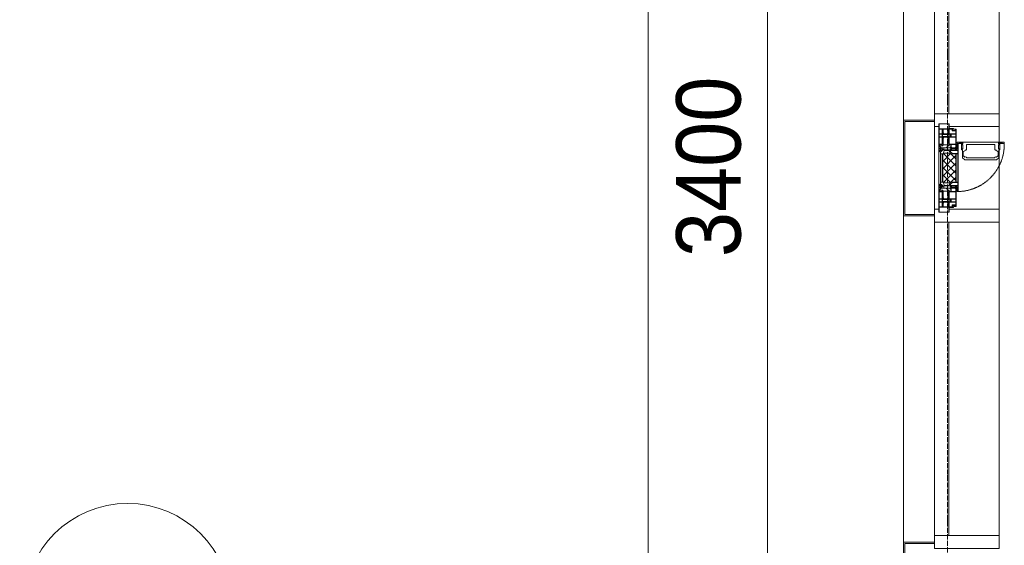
# Model space of a CAD drawing. Header units: millimetres. Extents: x 5617 to 112069, y 7718 to 237687.
# Tile 8 of 62: x 25552 to 29367, y 71037 to 73075. Entities that reach past the tile are written whole.
import ezdxf

# ---------------------------------------------------------------- set-up
doc = ezdxf.new("R2010")
doc.units = ezdxf.units.MM
doc.linetypes.add('-D1-02х01', pattern=[3, 2, -1])
doc.linetypes.add('Линия сетки', pattern=[25, 20, -2.5, 0, -2.5])
for name, color, linetype, lineweight in [('Импосты витража', 7, 'Continuous', 18), ('Колонны', 7, 'Continuous', 18), ('Окна', 7, 'Continuous', 18), ('Оси', 7, 'Continuous', 9), ('Панели витража', 7, 'Continuous', 18), ('Размеры', 7, 'Continuous', 9), ('Размеры-100', 7, 'Continuous', 9), ('Элементы узлов', 7, 'Continuous', 18)]:
    doc.layers.add(name, color=color, linetype=linetype, lineweight=lineweight)
doc.styles.add('Arial', font='arial.ttf', dxfattribs={"width": 0.9, "height": 250})
doc.dimstyles.new('Основной_2_5_мм', dxfattribs={"dimscale": 304.8, "dimtxt": 255.06485, "dimasz": 0.463911, "dimexe": 0.492126, "dimexo": 0.492126, "dimgap": 0.098425, "dimtad": 1, "dimdec": 0, "dimdsep": 46, "dimtxsty": 'Arial', "dimblk1": 'OBLIQUE', "dimblk2": 'OBLIQUE', "dimsah": 1, "dimcen": 0.09, "dimdle": 0.492126, "dimazin": 2, "dimtfac": 1, "dimtdec": 4, "dimtix": 1, "dimtmove": 0, "dimatfit": 3, "dimfxl": 1, "dimtvp": 1, "dimtolj": 1, "dimtzin": 0, "dimlwd": 20, "dimlwe": 20, "dimarcsym": 2})

# ---------------------------------------------------------------- blocks, each defined once
blk = doc.blocks.new('System Panel - A_PAN_Glass-7462544-МКСС_K1_L26_85_950_1')
at = {"layer": 'Панели витража', "color": 253, "lineweight": 5, "true_color": 0xaaaaaa}
for p, q in [((607.5, 0), (-607.5, 0)), ((-607.5, 0), (-607.5, -55)), ((607.5, -55), (607.5, 0)), ((-607.5, -55), (607.5, -55))]:
    blk.add_line(p, q, dxfattribs=at)
blk = doc.blocks.new('Rectangular Mullion - R_StandardFrame_50Wx250H-5313068-МКСС_K1_L26_85_950_1')
at = {"layer": 'Импосты витража', "color": 253, "lineweight": 5, "true_color": 0xaaaaaa}
blk.add_line((14550, 75690), (14550, 74475), dxfattribs=at)
blk = doc.blocks.new('Rectangular Mullion - R_StandardFrame_50Wx250H-7449967-МКСС_K1_L26_85_950_1')
at = {"layer": 'Импосты витража', "color": 253, "lineweight": 5, "true_color": 0xaaaaaa}
for p, q in [((-25, 0), (-25, 250)), ((-25, 250), (25, 250)), ((25, 250), (25, 0)), ((-5, 0), (-25, 0)), ((25, 0), (0, 0))]:
    blk.add_line(p, q, dxfattribs=at)
blk = doc.blocks.new('A_PAN_Створка - 383мм П-7_2-V61-МКСС_K1_L26_85_950_1')
at = {"layer": 'Панели витража', "lineweight": 5}
h = blk.add_hatch(dxfattribs=at)
h.set_pattern_fill('FP_17', color=256, style=0, pattern_type=2)
h.set_pattern_definition([(315, (-72500, 14300), (14.1421356, 14.1421356), []), (45, (-72500, 14300), (-14.1421356, 14.1421356), [])])
h.paths.add_polyline_path([(-57.2, -60.8), (-54.6, -63.4), (-53.6, -82.7), (54.6, -81.8), (54.6, -63.4), (57.2, -60.8), (57.2, -36.4), (54.9, -34.1), (54.5, -31.8), (-54.5, -31.8), (-54.9, -34.1), (-57.2, -36.4)])
at = {"layer": 'Окна', "lineweight": 5}
for p, q in [((-67.9, -17), (-171, -17)), ((-171, -17), (-171, -57)), ((-78, -84), (-78, -23.5)), ((-78, -23.5), (-67.9, -23.5)), ((-61.4, -23.5), (-70, -32.1)), ((-70, -32.1), (-70, -62.5)), ((67.9, -17), (-67.9, -17)), ((-61.4, -23.5), (-67.9, -17)), ((-67.9, -17), (-67.9, -23.5)), ((-67.9, -17), (67.9, -17)), ((-67.9, -23.5), (-64.6, -26.8)), ((-64.6, -26.8), (-61.4, -23.5)), ((61.4, -23.5), (-61.4, -23.5)), ((67.9, -17), (61.4, -23.5)), ((70, -32.1), (61.4, -23.5)), ((61.4, -23.5), (64.6, -26.8)), ((64.6, -26.8), (67.9, -23.5)), ((67.9, -23.5), (67.9, -17)), ((171, -17), (67.9, -17)), ((67.9, -23.5), (78, -23.5)), ((70, -62.5), (70, -32.1)), ((78, -23.5), (78, -84)), ((171, -57), (171, -17)), ((-171, -57), (-156, -57)), ((-153, -60), (-153, -73.5)), ((-153, -73.5), (-150, -73.5)), ((-150, -73.5), (-150, -84)), ((-70, -62.5), (-73.9, -62.5)), ((-73.9, -62.5), (-73.9, -87.5)), ((73.9, -62.5), (70, -62.5)), ((73.9, -87.5), (73.9, -62.5)), ((150, -84), (150, -73.5)), ((150, -73.5), (153, -73.5)), ((153, -73.5), (153, -60)), ((156, -57), (171, -57)), ((-150, -84), (-78, -84)), ((-73.9, -87.5), (-91.5, -87.5)), ((-91.5, -87.5), (-91.5, -92)), ((-91.5, -92), (91.5, -92)), ((-78, -84), (-73.9, -84)), ((39.7, -109), (31.1, -117.6)), ((70.1, -109), (39.7, -109)), ((45, -113.3), (42.3, -118.2)), ((45.9, -111.2), (45, -113.3)), ((63.3, -111.2), (45.9, -111.2)), ((64.1, -113), (63.3, -111.2)), ((64.1, -113), (66.7, -117)), ((70.1, -105.1), (70.1, -109)), ((95.1, -105.1), (70.1, -105.1)), ((73.9, -84), (78, -84)), ((91.5, -87.5), (73.9, -87.5)), ((74.1, -109.6), (74.1, -105.1)), ((89.1, -109.6), (74.1, -109.6)), ((78, -84), (150, -84)), ((89.1, -105.1), (89.1, -109.6)), ((91.5, -92), (91.5, -87.5)), ((93.1, -109.6), (93.1, -105.1)), ((97.9, -109.6), (93.1, -109.6)), ((95.1, -87.5), (95.1, -105.1)), ((99.6, -87.5), (95.1, -87.5)), ((97.9, -95.6), (95.1, -95.6)), ((97.9, -95.6), (97.9, -109.6)), ((99.6, -270.5), (99.6, -87.5)), ((31.1, -117.6), (31.1, -240.4)), ((41.4, -123.8), (39.1, -124.2)), ((39.1, -179), (39.1, -124.2)), ((41.4, -123.8), (43.5, -121.7)), ((42.3, -118.2), (43.5, -121.7)), ((66.7, -117), (68.6, -118.3)), ((68.6, -118.3), (68.6, -121.6)), ((68.6, -121.6), (71.1, -124.1)), ((71.1, -124.1), (89.5, -124.1)), ((89.5, -124.1), (90.6, -125.2)), ((90.6, -125.2), (90.6, -232.8)), ((39.1, -179), (39.1, -233.8)), ((39.7, -249), (31.1, -240.4)), ((41.4, -234.2), (39.1, -233.8)), ((70.1, -249), (39.7, -249)), ((41.4, -234.2), (43.5, -236.3)), ((42.3, -239.8), (43.5, -236.3)), ((45, -244.7), (42.3, -239.8)), ((45.9, -246.8), (45, -244.7)), ((63.3, -246.8), (45.9, -246.8)), ((64.1, -245), (63.3, -246.8)), ((64.1, -245), (66.7, -241)), ((66.7, -241), (68.6, -239.7)), ((68.6, -236.4), (71.1, -233.9)), ((68.6, -239.7), (68.6, -236.4)), ((70.1, -252.9), (70.1, -249)), ((95.1, -252.9), (70.1, -252.9)), ((71.1, -233.9), (89.5, -233.9)), ((74.1, -248.4), (74.1, -252.9)), ((89.1, -248.4), (74.1, -248.4)), ((89.1, -252.9), (89.1, -248.4)), ((89.5, -233.9), (90.6, -232.8)), ((93.1, -248.4), (93.1, -252.9)), ((97.9, -248.4), (93.1, -248.4)), ((95.1, -270.5), (95.1, -252.9)), ((97.9, -262.4), (95.1, -262.4)), ((97.9, -262.4), (97.9, -248.4)), ((99.6, -270.5), (95.1, -270.5))]:
    blk.add_line(p, q, dxfattribs=at)
at = {"layer": 'Окна', "color": 253, "lineweight": 5, "true_color": 0xaaaaaa}
for p, q in [((-171, -18.5), (-153.5, -18.5)), ((-153.5, -18.5), (-152, -20)), ((-152, -20), (-152, -73.5)), ((-150.5, -17), (-150.5, -29.4)), ((-132.4, -18.6), (-150.5, -18.6)), ((-150.5, -29.4), (-132.4, -29.4)), ((-150.5, -33.6), (-150.5, -68)), ((-136.3, -33.6), (-150.5, -33.6)), ((-137.2, -31), (-135.8, -35)), ((-132.5, -31), (-137.2, -31)), ((-132.1, -36.8), (-135.8, -35)), ((-132.5, -31.9), (-133.4, -33.7)), ((-133.4, -33.7), (-130.1, -35.3)), ((-132.5, -31.9), (-132.5, -31)), ((-132.4, -29.4), (-132.4, -18.6)), ((-132.1, -49), (-132.1, -36.8)), ((-131, -18.2), (-131, -29.5)), ((-120.8, -18.2), (-131, -18.2)), ((-131, -29.5), (-120.8, -29.5)), ((-131, -30.9), (-131, -33)), ((-120.8, -30.9), (-131, -30.9)), ((-129.4, -34.6), (-131, -33)), ((-130.1, -35.3), (-129.4, -34.6)), ((-130.1, -35.3), (-130.1, -50.4)), ((-122.4, -34.6), (-120.8, -33)), ((-121.7, -35.3), (-122.4, -34.6)), ((-118.4, -33.7), (-121.7, -35.3)), ((-121.7, -35.3), (-121.7, -50.4)), ((-120.8, -18.2), (-120.8, -29.5)), ((-120.8, -30.9), (-120.8, -33)), ((-119.7, -36.8), (-115.9, -35)), ((-119.7, -49), (-119.7, -36.8)), ((-119.3, -18.6), (-92.5, -18.6)), ((-119.3, -29.4), (-119.3, -18.6)), ((-92.5, -29.4), (-119.3, -29.4)), ((-119.3, -31), (-114.6, -31)), ((-119.3, -31.9), (-119.3, -31)), ((-119.3, -31.9), (-118.4, -33.7)), ((-114.6, -31), (-115.9, -35)), ((-94.1, -33.5), (-115.4, -33.5)), ((-89.9, -35.1), (-94.1, -33.5)), ((-92.5, -18.6), (-92.5, -29.4)), ((-90.8, -18.5), (-90.8, -29.4)), ((-87.3, -18.5), (-90.8, -18.5)), ((-90.8, -29.4), (-85.9, -29.4)), ((-89.9, -32.5), (-89.9, -35.1)), ((-85.9, -32.5), (-89.9, -32.5)), ((-89.9, -35.1), (-89.9, -50.9)), ((-87.3, -20.4), (-87.3, -18.5)), ((-87.3, -20.4), (-87.3, -21.9)), ((-84.8, -20.4), (-87.3, -20.4)), ((-87.3, -21.9), (-85.9, -21.9)), ((-85.9, -18.2), (-85.9, -20.4)), ((-75.9, -18.2), (-85.9, -18.2)), ((-85.9, -21.9), (-85.9, -29.4)), ((-85.9, -29.4), (-85.9, -32.5)), ((-83.4, -20.4), (-84.8, -20.4)), ((-70, -33.8), (-83.4, -20.4)), ((-78, -36.8), (-70, -36.8)), ((-78, -45.6), (-78, -36.8)), ((-75.9, -21.5), (-75.9, -18.2)), ((-75.9, -21.5), (-75.9, -23.5)), ((-74.9, -21.5), (-75.9, -21.5)), ((-75.9, -23.5), (-73, -23.5)), ((-74.9, -17.9), (-74.9, -21.5)), ((-68.9, -17.9), (-74.9, -17.9)), ((-67.2, -29.3), (-73, -23.5)), ((-70, -36.8), (-70, -33.8)), ((-68.9, -21.5), (-68.9, -17.9)), ((-67.9, -21.5), (-68.9, -21.5)), ((-67.9, -21.5), (-67.9, -23.5)), ((-67.9, -23.5), (-64.6, -26.8)), ((-64.6, -26.8), (-67.2, -29.3)), ((67.9, -23.5), (64.6, -26.8)), ((64.6, -26.8), (67.2, -29.3)), ((67.2, -29.3), (73, -23.5)), ((67.9, -21.5), (67.9, -23.5)), ((67.9, -21.5), (68.9, -21.5)), ((68.9, -17.9), (74.9, -17.9)), ((68.9, -21.5), (68.9, -17.9)), ((70, -33.8), (83.4, -20.4)), ((70, -36.8), (70, -33.8)), ((78, -36.8), (70, -36.8)), ((75.9, -23.5), (73, -23.5)), ((74.9, -17.9), (74.9, -21.5)), ((74.9, -21.5), (75.9, -21.5)), ((75.9, -18.2), (85.9, -18.2)), ((75.9, -21.5), (75.9, -18.2)), ((75.9, -21.5), (75.9, -23.5)), ((78, -45.6), (78, -36.8)), ((83.4, -20.4), (84.8, -20.4)), ((84.8, -20.4), (87.3, -20.4)), ((85.9, -18.2), (85.9, -20.4)), ((85.9, -21.9), (85.9, -29.4)), ((87.3, -21.9), (85.9, -21.9)), ((85.9, -29.4), (85.9, -32.5)), ((90.8, -29.4), (85.9, -29.4)), ((85.9, -32.5), (89.9, -32.5)), ((87.3, -18.5), (90.8, -18.5)), ((87.3, -20.4), (87.3, -18.5)), ((87.3, -20.4), (87.3, -21.9)), ((89.9, -32.5), (89.9, -35.1)), ((89.9, -35.1), (94.1, -33.5)), ((89.9, -35.1), (89.9, -50.9)), ((90.8, -18.5), (90.8, -29.4)), ((92.5, -18.6), (92.5, -29.4)), ((119.3, -18.6), (92.5, -18.6)), ((92.5, -29.4), (119.3, -29.4)), ((94.1, -33.5), (115.4, -33.5)), ((114.6, -31), (115.9, -35)), ((119.3, -31), (114.6, -31)), ((119.7, -36.8), (115.9, -35)), ((119.3, -31.9), (118.4, -33.7)), ((118.4, -33.7), (121.7, -35.3)), ((119.3, -29.4), (119.3, -18.6)), ((119.3, -31.9), (119.3, -31)), ((119.7, -49), (119.7, -36.8)), ((120.8, -18.2), (120.8, -29.5)), ((120.8, -18.2), (131, -18.2)), ((131, -29.5), (120.8, -29.5)), ((120.8, -30.9), (120.8, -33)), ((120.8, -30.9), (131, -30.9)), ((122.4, -34.6), (120.8, -33)), ((121.7, -35.3), (122.4, -34.6)), ((121.7, -35.3), (121.7, -50.4)), ((129.4, -34.6), (131, -33)), ((130.1, -35.3), (129.4, -34.6)), ((133.4, -33.7), (130.1, -35.3)), ((130.1, -35.3), (130.1, -50.4)), ((131, -18.2), (131, -29.5)), ((131, -30.9), (131, -33)), ((132.1, -36.8), (135.8, -35)), ((132.1, -49), (132.1, -36.8)), ((132.4, -18.6), (150.5, -18.6)), ((132.4, -29.4), (132.4, -18.6)), ((150.5, -29.4), (132.4, -29.4)), ((132.5, -31), (137.2, -31)), ((132.5, -31.9), (132.5, -31)), ((132.5, -31.9), (133.4, -33.7)), ((137.2, -31), (135.8, -35)), ((136.3, -33.6), (150.5, -33.6)), ((150.5, -17), (150.5, -29.4)), ((150.5, -33.6), (150.5, -68)), ((153.5, -18.5), (152, -20)), ((152, -20), (152, -73.5)), ((171, -18.5), (153.5, -18.5)), ((-171, -55.5), (-152, -55.5)), ((-136.4, -52.4), (-150.5, -52.4)), ((-150.5, -56.6), (-132.4, -56.6)), ((-150.5, -68), (-143.5, -68)), ((-150.5, -69.5), (-150.5, -73.5)), ((-145, -69.5), (-150.5, -69.5)), ((-145, -69.5), (-145, -79.5)), ((-143.5, -68), (-143.5, -81)), ((-137.2, -54.8), (-135.8, -50.8)), ((-132.5, -54.8), (-137.2, -54.8)), ((-132.1, -49), (-135.8, -50.8)), ((-133.4, -52), (-130.1, -50.4)), ((-132.5, -53.8), (-133.4, -52)), ((-132.5, -53.8), (-132.5, -54.8)), ((-132.4, -56.6), (-132.4, -82.5)), ((-129.4, -51.1), (-131, -52.7)), ((-131, -55.1), (-131, -52.7)), ((-120.8, -55.1), (-131, -55.1)), ((-131, -56.5), (-131, -62.6)), ((-131, -56.5), (-120.8, -56.5)), ((-120.8, -62.6), (-131, -62.6)), ((-131, -64.6), (-120.8, -64.6)), ((-131, -82.5), (-131, -64.6)), ((-130.1, -50.4), (-129.4, -51.1)), ((-121.7, -50.4), (-122.4, -51.1)), ((-122.4, -51.1), (-120.8, -52.7)), ((-118.4, -52), (-121.7, -50.4)), ((-120.8, -55.1), (-120.8, -52.7)), ((-120.8, -56.5), (-120.8, -62.6)), ((-120.8, -82.5), (-120.8, -64.6)), ((-119.7, -49), (-115.9, -50.8)), ((-119.3, -53.8), (-118.4, -52)), ((-119.3, -53.8), (-119.3, -54.8)), ((-119.3, -54.8), (-114.6, -54.8)), ((-119.3, -56.6), (-119.3, -82.5)), ((-92.5, -56.6), (-119.3, -56.6)), ((-114.6, -54.8), (-115.9, -50.8)), ((-94.1, -52.5), (-115.3, -52.5)), ((-89.9, -50.9), (-94.1, -52.5)), ((-92.5, -56.6), (-92.5, -82.5)), ((-90.8, -56.6), (-85.9, -56.6)), ((-90.8, -62.7), (-90.8, -56.6)), ((-80.4, -62.7), (-90.8, -62.7)), ((-90.8, -64.6), (-90.8, -82.5)), ((-80.1, -64.6), (-90.8, -64.6)), ((-89.9, -52.2), (-89.9, -50.9)), ((-89.9, -52.2), (-88.6, -53.5)), ((-85.9, -53.5), (-88.6, -53.5)), ((-85.9, -53.5), (-78, -45.6)), ((-85.9, -56.6), (-85.9, -53.5)), ((-80.4, -61.1), (-80.4, -62.7)), ((-78, -61.1), (-80.4, -61.1)), ((-80.1, -66.1), (-80.1, -64.6)), ((-78, -66.1), (-80.1, -66.1)), ((-78, -66.1), (-78, -61.1)), ((85.9, -53.5), (78, -45.6)), ((78, -61.1), (80.4, -61.1)), ((78, -66.1), (78, -61.1)), ((78, -66.1), (80.1, -66.1)), ((80.1, -64.6), (90.8, -64.6)), ((80.1, -66.1), (80.1, -64.6)), ((80.4, -61.1), (80.4, -62.7)), ((80.4, -62.7), (90.8, -62.7)), ((85.9, -53.5), (88.6, -53.5)), ((85.9, -56.6), (85.9, -53.5)), ((90.8, -56.6), (85.9, -56.6)), ((89.9, -52.2), (88.6, -53.5)), ((89.9, -50.9), (94.1, -52.5)), ((89.9, -52.2), (89.9, -50.9)), ((90.8, -62.7), (90.8, -56.6)), ((90.8, -64.6), (90.8, -82.5)), ((92.5, -56.6), (119.3, -56.6)), ((92.5, -56.6), (92.5, -82.5)), ((94.1, -52.5), (115.3, -52.5)), ((114.6, -54.8), (115.9, -50.8)), ((119.3, -54.8), (114.6, -54.8)), ((119.7, -49), (115.9, -50.8)), ((118.4, -52), (121.7, -50.4)), ((119.3, -53.8), (118.4, -52)), ((119.3, -53.8), (119.3, -54.8)), ((119.3, -56.6), (119.3, -82.5)), ((122.4, -51.1), (120.8, -52.7)), ((120.8, -55.1), (120.8, -52.7)), ((120.8, -55.1), (131, -55.1)), ((120.8, -56.5), (120.8, -62.6)), ((131, -56.5), (120.8, -56.5)), ((120.8, -62.6), (131, -62.6)), ((120.8, -82.5), (120.8, -64.6)), ((131, -64.6), (120.8, -64.6)), ((121.7, -50.4), (122.4, -51.1)), ((130.1, -50.4), (129.4, -51.1)), ((129.4, -51.1), (131, -52.7)), ((133.4, -52), (130.1, -50.4)), ((131, -55.1), (131, -52.7)), ((131, -56.5), (131, -62.6)), ((131, -82.5), (131, -64.6)), ((132.1, -49), (135.8, -50.8)), ((150.5, -56.6), (132.4, -56.6)), ((132.4, -56.6), (132.4, -82.5)), ((132.5, -53.8), (133.4, -52)), ((132.5, -53.8), (132.5, -54.8)), ((132.5, -54.8), (137.2, -54.8)), ((137.2, -54.8), (135.8, -50.8)), ((136.4, -52.4), (150.5, -52.4)), ((143.5, -68), (143.5, -81)), ((150.5, -68), (143.5, -68)), ((145, -69.5), (150.5, -69.5)), ((145, -69.5), (145, -79.5)), ((150.5, -69.5), (150.5, -73.5)), ((171, -55.5), (152, -55.5)), ((-148.5, -81), (-148.5, -82.5)), ((-143.5, -81), (-148.5, -81)), ((-148.5, -82.5), (-132.4, -82.5)), ((-131, -82.5), (-120.8, -82.5)), ((-119.3, -82.5), (-92.5, -82.5)), ((-90.8, -82.5), (-79.5, -82.5)), ((-78, -84), (-85, -84)), ((-85, -84), (-85, -87.5)), ((-85, -87.5), (-78, -87.5)), ((-79.5, -80.6), (-78, -80.6)), ((-79.5, -82.5), (-79.5, -80.6)), ((-78, -87.5), (-78, -84)), ((79.5, -80.6), (78, -80.6)), ((78, -87.5), (78, -84)), ((78, -84), (85, -84)), ((85, -87.5), (78, -87.5)), ((79.5, -82.5), (79.5, -80.6)), ((90.8, -82.5), (79.5, -82.5)), ((85, -84), (85, -87.5)), ((119.3, -82.5), (92.5, -82.5)), ((131, -82.5), (120.8, -82.5)), ((148.5, -82.5), (132.4, -82.5)), ((143.5, -81), (148.5, -81)), ((148.5, -81), (148.5, -82.5))]:
    blk.add_line(p, q, dxfattribs=at)
at = {"layer": 'Окна', "lineweight": 5}
for centre, start, end in [((-156, -60), 0, 90), ((156, -60), 90, 180)]:
    blk.add_arc(centre, 3, start, end, dxfattribs=at)
at = {"layer": 'Окна', "linetype": '-D1-02х01', "lineweight": 5}
blk.add_arc((91.4, -87.5), 183, 181.4091, 271.1445, dxfattribs=at)
at = {"layer": 'Элементы узлов', "color": 253, "lineweight": 5, "true_color": 0xaaaaaa}
for p, q in [((-70, -32.1), (-61.4, -23.5)), ((-70, -62.5), (-70, -32.1)), ((-67.8, -38.3), (-65.7, -37.4)), ((-65.7, -37.4), (-60.8, -34.7)), ((61.4, -23.5), (-61.4, -23.5)), ((-60.8, -34.7), (-57.3, -35.9)), ((-55.2, -33.8), (-57.3, -35.9)), ((-54.9, -34.1), (-57.2, -36.4)), ((-57.2, -36.4), (-57.2, -60.8)), ((-55.2, -33.8), (-54.8, -31.5)), ((-54.9, -25.8), (-53.9, -24.8)), ((-54.9, -29.5), (-54.9, -25.8)), ((-53.9, -30.5), (-54.9, -29.5)), ((-54.5, -31.8), (-54.9, -34.1)), ((0, -31.5), (-54.8, -31.5)), ((54.5, -31.8), (-54.5, -31.8)), ((-53.9, -24.8), (53.9, -24.8)), ((53.9, -30.5), (-53.9, -30.5)), ((0, -31.5), (54.8, -31.5)), ((54.9, -25.8), (53.9, -24.8)), ((53.9, -30.5), (54.9, -29.5)), ((54.9, -34.1), (54.5, -31.8)), ((55.2, -33.8), (54.8, -31.5)), ((54.9, -29.5), (54.9, -25.8)), ((57.2, -36.4), (54.9, -34.1)), ((55.2, -33.8), (57.3, -35.9)), ((57.2, -60.8), (57.2, -36.4)), ((60.8, -34.7), (57.3, -35.9)), ((65.7, -37.4), (60.8, -34.7)), ((70, -32.1), (61.4, -23.5)), ((67.8, -38.3), (65.7, -37.4)), ((70, -62.5), (70, -32.1)), ((-73.9, -62.5), (-70, -62.5)), ((-73.9, -87.5), (-73.9, -62.5)), ((-69.4, -66.5), (-73.9, -66.5)), ((-69.4, -81.5), (-69.4, -66.5)), ((-61.7, -62.5), (-67.9, -62.5)), ((-67.9, -62.5), (-67.9, -89.3)), ((-67.8, -55.7), (-67.8, -38.3)), ((-66, -56.5), (-67.8, -55.7)), ((-66, -56.5), (-62, -59.1)), ((-62, -59.1), (-60.7, -61)), ((-61.7, -64.9), (-61.7, -62.5)), ((-60.1, -67.7), (-61.7, -64.9)), ((-60.7, -61), (-57.4, -61)), ((-56.4, -67.7), (-60.1, -67.7)), ((-57.4, -61), (-54.9, -63.5)), ((-57.2, -60.8), (-54.6, -63.4)), ((-56.4, -89.4), (-56.4, -67.7)), ((-54.9, -63.5), (-54.9, -81.9)), ((-54.6, -63.4), (-54.6, -81.8)), ((54.6, -63.4), (57.2, -60.8)), ((54.6, -81.8), (54.6, -63.4)), ((57.4, -61), (54.9, -63.5)), ((54.9, -63.5), (54.9, -81.9)), ((56.4, -67.7), (60.1, -67.7)), ((56.4, -89.4), (56.4, -67.7)), ((60.7, -61), (57.4, -61)), ((60.1, -67.7), (61.7, -64.9)), ((62, -59.1), (60.7, -61)), ((61.7, -62.5), (67.9, -62.5)), ((61.7, -64.9), (61.7, -62.5)), ((66, -56.5), (62, -59.1)), ((66, -56.5), (67.8, -55.7)), ((67.8, -55.7), (67.8, -38.3)), ((67.9, -62.5), (67.9, -89.3)), ((69.4, -66.5), (73.9, -66.5)), ((69.4, -81.5), (69.4, -66.5)), ((73.9, -62.5), (70, -62.5)), ((73.9, -87.5), (73.9, -62.5)), ((-91.5, -87.5), (-73.9, -87.5)), ((-91.5, -92), (-91.5, -87.5)), ((-91.5, -92), (91.5, -92)), ((-83.4, -90.3), (-83.4, -87.5)), ((-83.4, -90.3), (-69.4, -90.3)), ((-73.9, -81.5), (-69.4, -81.5)), ((-69.4, -85.5), (-73.9, -85.5)), ((-69.4, -90.3), (-69.4, -85.5)), ((-67.9, -89.3), (-66.9, -90.3)), ((-66.9, -90.3), (-57.4, -90.3)), ((-57.4, -90.3), (-56.4, -89.4)), ((-54.9, -81.9), (-53.8, -83)), ((-54.9, -85.6), (-53.9, -84.6)), ((-54.9, -89.3), (-54.9, -85.6)), ((-53.9, -90.3), (-54.9, -89.3)), ((-54.6, -81.8), (-53.6, -82.7)), ((-53.9, -84.6), (53.9, -84.6)), ((53.9, -90.3), (-53.9, -90.3)), ((53.8, -83), (-53.8, -83)), ((-53.6, -82.7), (53.6, -82.7)), ((53.6, -82.7), (54.6, -81.8)), ((54.9, -81.9), (53.8, -83)), ((54.9, -85.6), (53.9, -84.6)), ((53.9, -90.3), (54.9, -89.3)), ((54.9, -89.3), (54.9, -85.6)), ((57.4, -90.3), (56.4, -89.4)), ((66.9, -90.3), (57.4, -90.3)), ((67.9, -89.3), (66.9, -90.3)), ((73.9, -81.5), (69.4, -81.5)), ((69.4, -85.5), (73.9, -85.5)), ((69.4, -90.3), (69.4, -85.5)), ((83.4, -90.3), (69.4, -90.3)), ((91.5, -87.5), (73.9, -87.5)), ((83.4, -90.3), (83.4, -87.5)), ((91.5, -92), (91.5, -87.5))]:
    blk.add_line(p, q, dxfattribs=at)
blk = doc.blocks.new('Rectangular Mullion - R_StandardFrame_50Wx250H-4651367-МКСС_K1_L26_85_950_1')
at = {"layer": 'Импосты витража', "color": 253, "lineweight": 5, "true_color": 0xaaaaaa}
for p, q in [((14300, 65160), (14300, 64840)), ((14550, 65160), (14550, 65099.6)), ((14550, 65070.1), (14550, 64840))]:
    blk.add_line(p, q, dxfattribs=at)
blk = doc.blocks.new('Rectangular Mullion - R_StandardFrame_50Wx250H-V47-МКСС_K1_L26_85_950_1')
at = {"layer": 'Импосты витража', "color": 253, "lineweight": 5, "true_color": 0xaaaaaa}
for p, q in [((-25, 0), (-25, 250)), ((-25, 250), (25, 250)), ((25, 250), (25, 57)), ((0, 0), (-25, 0)), ((25, 0), (5, 0)), ((25, 17), (25, 0))]:
    blk.add_line(p, q, dxfattribs=at)
blk = doc.blocks.new('Rectangular Mullion - R_StandardFrame_50Wx250H-V49-МКСС_K1_L26_85_950_1')
at = {"layer": 'Импосты витража', "color": 253, "lineweight": 5, "true_color": 0xaaaaaa}
for p, q in [((-25, 57), (-25, 250)), ((-25, 250), (25, 250)), ((25, 250), (25, 0)), ((-25, 0), (-25, 17)), ((-5, 0), (-25, 0)), ((25, 0), (0, 0))]:
    blk.add_line(p, q, dxfattribs=at)
blk = doc.blocks.new('A_SLK_PAN_Type1 - Прямой тип панели-6054267-МКСС_K1_L26_85_950_1')
at = {"layer": 'Колонны', "lineweight": 5}
for p, q in [((-245, 0), (-250, 0)), ((-250, 0), (-250, -120)), ((-245, -115), (-245, 0)), ((245, 0), (245, -115)), ((250, 0), (245, 0)), ((250, -120), (250, 0)), ((-250, -120), (250, -120)), ((245, -115), (-245, -115))]:
    blk.add_line(p, q, dxfattribs=at)
blk = doc.blocks.new('A_SLK_PAN_Type1 - Прямой тип панели Ф-1_1-7447292-МКСС_K1_L26_85_950_1')
at = {"layer": 'Колонны', "lineweight": 5}
for p, q in [((-180, 0), (-185, 0)), ((-185, 0), (-185, -120)), ((-180, -115), (-180, 0)), ((180, 0), (180, -115)), ((185, 0), (180, 0)), ((185, -120), (185, 0)), ((-185, -120), (185, -120)), ((180, -115), (-180, -115))]:
    blk.add_line(p, q, dxfattribs=at)
blk = doc.blocks.new('A_OGR_PAN_Отлив - A_OGR_PAN_Отлив-V81-МКСС_K1_L26_85_950_1')
at = {"layer": 'Колонны', "color": 253, "lineweight": 5, "true_color": 0xaaaaaa}
blk.add_line((632.5, 120), (-632.5, 120), dxfattribs=at)
blk = doc.blocks.new('135_SLK_K1_AR_FCD_rvt-1-МКСС_K1_L26_85_950_1')
at = {"layer": 'Импосты витража', "color": 253, "lineweight": 5, "true_color": 0xaaaaaa}
for name, p in [('Rectangular Mullion - R_StandardFrame_50Wx250H-5313068-МКСС_K1_L26_85_950_1', (0, -1765)), ('Rectangular Mullion - R_StandardFrame_50Wx250H-4651367-МКСС_K1_L26_85_950_1', (0, 7500)), ('Rectangular Mullion - R_StandardFrame_50Wx250H-5313068-МКСС_K1_L26_85_950_1', (0, -3400))]:
    blk.add_blockref(name, p, dxfattribs=at)
at = {"layer": 'Импосты витража', "color": 253, "lineweight": 5, "true_color": 0xaaaaaa, "extrusion": (0, 0, -1), "rotation": 90.00000000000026}
for name, p in [('Rectangular Mullion - R_StandardFrame_50Wx250H-V49-МКСС_K1_L26_85_950_1', (-14300, 72685)), ('Rectangular Mullion - R_StandardFrame_50Wx250H-V47-МКСС_K1_L26_85_950_1', (-14300, 72315)), ('Rectangular Mullion - R_StandardFrame_50Wx250H-7449967-МКСС_K1_L26_85_950_1', (-14300, 71050))]:
    blk.add_blockref(name, p, dxfattribs=at)
at = {"layer": 'Колонны', "color": 253, "lineweight": 5, "true_color": 0xaaaaaa}
for name, p, rotation in [('A_OGR_PAN_Отлив - A_OGR_PAN_Отлив-V81-МКСС_K1_L26_85_950_1', (14300, 73317.5), 90.00000000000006), ('A_SLK_PAN_Type1 - Прямой тип панели Ф-1_1-7447292-МКСС_K1_L26_85_950_1', (14300, 72500), 270.0000000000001), ('A_OGR_PAN_Отлив - A_OGR_PAN_Отлив-V81-МКСС_K1_L26_85_950_1', (14300, 71682.5), 90.00000000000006), ('A_SLK_PAN_Type1 - Прямой тип панели-6054267-МКСС_K1_L26_85_950_1', (14300, 70800), 270.0000000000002)]:
    blk.add_blockref(name, p, dxfattribs=dict(at, rotation=rotation))
at = {"layer": 'Панели витража', "color": 253, "lineweight": 5, "true_color": 0xaaaaaa, "rotation": 89.99999999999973}
for name, p in [('System Panel - A_PAN_Glass-7462544-МКСС_K1_L26_85_950_1', (14300, 73317.5)), ('A_PAN_Створка - 383мм П-7_2-V61-МКСС_K1_L26_85_950_1', (14300, 72500)), ('System Panel - A_PAN_Glass-7462544-МКСС_K1_L26_85_950_1', (14300, 71682.5))]:
    blk.add_blockref(name, p, dxfattribs=at)
blk = doc.blocks.new('Ось сетки - Диаметр 8 мм-612790-МКСС_K1_L26_85_950_1')
at = {"layer": 'Оси', "lineweight": 20}
for start, end in [(360, 180), (180, 360)]:
    blk.add_arc((0, 0), 4, start, end, dxfattribs=at)
blk = doc.blocks.new('DIMBLOCK28-МКСС_K1_L26_85_950_1')
at = {"layer": 'Размеры-100', "lineweight": 40, "transparency": 16777216}
for p, q in [((28449.9, 74200), (28379.2, 74270.7)), ((28449.9, 74200), (28520.6, 74129.3)), ((28449.9, 70800), (28379.2, 70870.7)), ((28449.9, 70800), (28520.6, 70729.3))]:
    blk.add_line(p, q, dxfattribs=at)
at = {"layer": 'Размеры-100', "lineweight": 20, "transparency": 16777216}
for p, q in [((28449.9, 74200), (28299.9, 74200)), ((28449.9, 70800), (28449.9, 74200)), ((28449.9, 74200), (28500, 74200)), ((28449.9, 70800), (28299.9, 70800)), ((28449.9, 70800), (28500, 70800))]:
    blk.add_line(p, q, dxfattribs=at)
at = {"layer": 'Размеры-100', "color": 0, "lineweight": 20, "transparency": 16777216, "insert": (28095.4, 72154.7), "char_height": 250, "width": 828.765, "attachment_point": 1, "rotation": 90, "line_spacing_factor": 0.941778, "style": 'Arial'}
blk.add_mtext('3400', dxfattribs=at)
blk = doc.blocks.new('_Oblique')
at = {"color": 0, "linetype": 'ByBlock', "lineweight": -2}
blk.add_line((-0.5, -0.5), (0.5, 0.5), dxfattribs=at)
blk = doc.blocks.new('DIMBLOCK30-МКСС_K1_L26_85_950_1')
at = {"layer": 'Размеры-100', "lineweight": 20, "transparency": 16777216}
for p, q in [((27987.4, 59400), (27987.4, 77750)), ((27987.4, 77600), (27837.4, 77600)), ((27987.4, 77600), (28037.4, 77600)), ((27987.4, 59550), (27837.4, 59550)), ((27987.4, 59550), (28037.4, 59550))]:
    blk.add_line(p, q, dxfattribs=at)
at = {"layer": 'Размеры-100', "lineweight": 40, "transparency": 16777216}
for p, q in [((27987.4, 77600), (27916.7, 77670.7)), ((27987.4, 77600), (28058.1, 77529.3)), ((27987.4, 59550), (27916.7, 59620.7)), ((27987.4, 59550), (28058.1, 59479.3))]:
    blk.add_line(p, q, dxfattribs=at)
at = {"layer": 'Размеры-100', "color": 0, "lineweight": 20, "transparency": 16777216, "insert": (27632.8, 68143.4), "char_height": 250, "width": 1035.956, "attachment_point": 1, "rotation": 90, "line_spacing_factor": 0.941778, "style": 'Arial'}
blk.add_mtext('18050', dxfattribs=at)

msp = doc.modelspace()

# ---------------------------------------------------------------- linework, layer by layer
at = {"layer": 'Оси', "linetype": 'Линия сетки'}
msp.add_line((29146.3, 55648.9), (29146.3, 78180), dxfattribs=at)

# ---------------------------------------------------------------- block references
at = {"lineweight": 5}
msp.add_blockref('135_SLK_K1_AR_FCD_rvt-1-МКСС_K1_L26_85_950_1', (14796.3, 0), dxfattribs=at)
at = {"layer": 'Оси', "lineweight": 20, "xscale": 99.99999999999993, "yscale": 99.99999999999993, "zscale": 99.99999999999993, "rotation": 89.99999999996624}
msp.add_blockref('Ось сетки - Диаметр 8 мм-612790-МКСС_K1_L26_85_950_1', (25970.3, 70800), dxfattribs=at)

# ---------------------------------------------------------------- dimensions: what is measured, and where the dimension line sits
at = {"layer": 'Размеры', "lineweight": 20}
for base, p1, p2, override, picture, middle in [((27987.4, 77600), (27887.4, 59550), (27887.4, 77600), {"dimpost": '<>', "dimfxl": 18050}, 'DIMBLOCK30-МКСС_K1_L26_85_950_1', (27829.7, 68575)), ((28449.9, 74200), (28350, 70800), (28350, 74200), {"dimpost": '<>', "dimfxl": 3400}, 'DIMBLOCK28-МКСС_K1_L26_85_950_1', (28292.2, 72500))]:
    dim = msp.add_linear_dim(base=base, p1=p1, p2=p2, angle=90, dimstyle='Основной_2_5_мм', override=override, dxfattribs=at)
    dim.commit()
    dim.dimension.update_dxf_attribs({"geometry": picture, "text_midpoint": middle})

doc.saveas('drawing.dxf')
